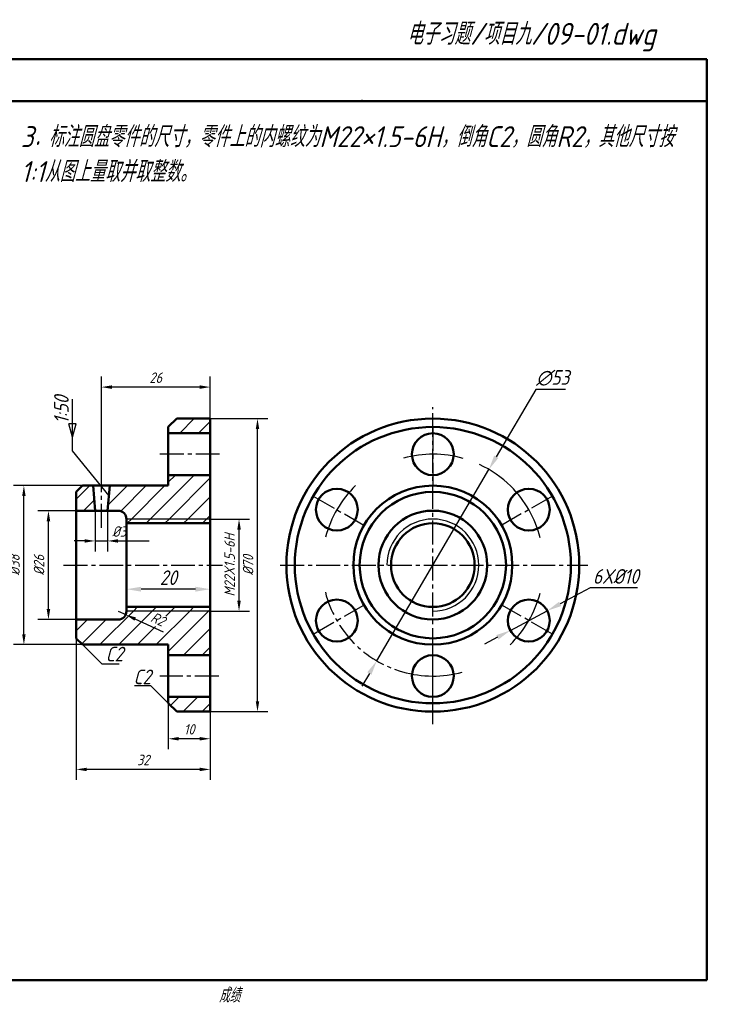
# Model space of a CAD drawing. Header units: millimetres. Extents: x 79 to 590, y 66 to 302.
# Tile 2 of 2: x 245 to 414, y 66 to 301. Entities that reach past the tile are written whole.
import ezdxf

# ---------------------------------------------------------------- set-up
doc = ezdxf.new("R2010")
doc.units = ezdxf.units.MM
doc.header["$LTSCALE"] = 0.6
doc.linetypes.add('CENTER2', pattern=[28.575, 19.05, -3.175, 3.175, -3.175])
doc.layers.add('剖面线层', color=7, linetype='Continuous')
doc.layers.add('细实线层', color=7, linetype='Continuous')
for name, color, linetype, lineweight in [('文字层', 227, 'Continuous', 20), ('点画线层', 3, 'CENTER2', 25), ('答案层', 1, 'Continuous', 25), ('粗实线层', 7, 'Continuous', 50)]:
    doc.layers.add(name, color=color, linetype=linetype, lineweight=lineweight)
doc.styles.add('工程字体（斜）', font='gbeitc.shx', dxfattribs={"bigfont": 'gbcbig.shx'})
doc.styles.add('工程斜体', font='gbeitc.shx', dxfattribs={"bigfont": 'gbcbig.shx'})
doc.dimstyles.new('gb35', dxfattribs={"dimtxt": 2.5, "dimasz": 2.5, "dimexe": 2.5, "dimexo": 0, "dimgap": 1, "dimtad": 1, "dimdsep": 46, "dimtxsty": '工程字体（斜）', "dimcen": 0, "dimadec": 0, "dimazin": 0, "dimtfac": 1, "dimtmove": 0, "dimatfit": 3, "dimfxl": 0, "dimarcsym": 0})
doc.dimstyles.new('直径加引线', dxfattribs={"dimtxt": 3.5, "dimasz": 3.5, "dimexe": 2.5, "dimexo": 0, "dimgap": 1, "dimtad": 1, "dimtoh": 1, "dimdsep": 46, "dimtxsty": '工程字体（斜）', "dimcen": 0, "dimadec": 0, "dimazin": 0, "dimtfac": 1, "dimtmove": 1, "dimatfit": 3, "dimfxl": 0, "dimarcsym": 0})

# ---------------------------------------------------------------- blocks, each defined once
blk = doc.blocks.new('*D42')
at = {"layer": 'Defpoints', "color": 0}
for p in [(280.13, 138.16), (290.13, 136.16), (280.13, 129.68)]:
    blk.add_point(p, dxfattribs=at)
at = {"layer": '答案层', "color": 0, "lineweight": -2}
for p, q in [((280.13, 138.16), (280.13, 127.18)), ((290.13, 136.16), (290.13, 127.18)), ((287.63, 129.68), (282.63, 129.68))]:
    blk.add_line(p, q, dxfattribs=at)
at = {"layer": '答案层', "color": 0}
for points in [[(282.63, 130.1), (282.63, 129.26), (280.13, 129.68)], [(287.63, 130.1), (287.63, 129.26), (290.13, 129.68)]]:
    blk.add_solid(points, dxfattribs=at)
at = {"layer": '答案层', "color": 0, "insert": (285.13, 131.93), "char_height": 2.5, "attachment_point": 5, "style": '工程字体（斜）'}
blk.add_mtext('10', dxfattribs=at)
blk = doc.blocks.new('*D43')
at = {"layer": 'Defpoints', "color": 0}
for p in [(258.13, 153.66), (290.13, 127.18), (258.13, 122.36)]:
    blk.add_point(p, dxfattribs=at)
at = {"layer": '答案层', "color": 0, "lineweight": -2}
for p, q in [((258.13, 153.66), (258.13, 119.86)), ((290.13, 127.18), (290.13, 119.86)), ((287.63, 122.36), (260.63, 122.36))]:
    blk.add_line(p, q, dxfattribs=at)
at = {"layer": '答案层', "color": 0}
for points in [[(260.63, 122.77), (260.63, 121.94), (258.13, 122.36)], [(287.63, 122.77), (287.63, 121.94), (290.13, 122.36)]]:
    blk.add_solid(points, dxfattribs=at)
at = {"layer": '答案层', "color": 0, "insert": (274.13, 124.61), "char_height": 2.5, "attachment_point": 5, "style": '工程字体（斜）'}
blk.add_mtext('32', dxfattribs=at)
blk = doc.blocks.new('*D44')
at = {"layer": 'Defpoints', "color": 0}
for p in [(264.13, 213.69), (290.13, 206.16), (264.13, 192.72)]:
    blk.add_point(p, dxfattribs=at)
at = {"layer": '答案层', "color": 0, "lineweight": -2}
for p, q in [((264.13, 192.72), (264.13, 216.19)), ((290.13, 206.16), (290.13, 216.19)), ((287.63, 213.69), (266.63, 213.69))]:
    blk.add_line(p, q, dxfattribs=at)
at = {"layer": '答案层', "color": 0}
for points in [[(266.63, 214.11), (266.63, 213.27), (264.13, 213.69)], [(287.63, 214.11), (287.63, 213.27), (290.13, 213.69)]]:
    blk.add_solid(points, dxfattribs=at)
at = {"layer": '答案层', "color": 0, "insert": (277.13, 215.94), "char_height": 2.5, "attachment_point": 5, "style": '工程字体（斜）'}
blk.add_mtext('26', dxfattribs=at)
blk = doc.blocks.new('*D47')
at = {"layer": 'Defpoints', "color": 0}
for p in [(251.47, 184.16), (258.13, 184.16), (258.13, 158.16)]:
    blk.add_point(p, dxfattribs=at)
at = {"layer": '答案层', "color": 0, "lineweight": -2}
for p, q in [((258.13, 184.16), (248.97, 184.16)), ((251.47, 160.66), (251.47, 181.66)), ((258.13, 158.16), (248.97, 158.16))]:
    blk.add_line(p, q, dxfattribs=at)
at = {"layer": '答案层', "color": 0}
for points in [[(251.05, 181.66), (251.89, 181.66), (251.47, 184.16)], [(251.05, 160.66), (251.89, 160.66), (251.47, 158.16)]]:
    blk.add_solid(points, dxfattribs=at)
at = {"layer": '答案层', "color": 0, "insert": (249.22, 171.16), "char_height": 2.5, "attachment_point": 5, "rotation": 90, "style": '工程字体（斜）'}
blk.add_mtext('%%c26', dxfattribs=at)
blk = doc.blocks.new('*D48')
at = {"layer": 'Defpoints', "color": 0}
for p in [(245.6, 190.16), (259.63, 190.16), (259.63, 152.16)]:
    blk.add_point(p, dxfattribs=at)
at = {"layer": '答案层', "color": 0, "lineweight": -2}
for p, q in [((259.63, 190.16), (243.1, 190.16)), ((245.6, 154.66), (245.6, 187.66)), ((259.63, 152.16), (243.1, 152.16))]:
    blk.add_line(p, q, dxfattribs=at)
at = {"layer": '答案层', "color": 0}
for points in [[(245.18, 187.66), (246.02, 187.66), (245.6, 190.16)], [(245.18, 154.66), (246.02, 154.66), (245.6, 152.16)]]:
    blk.add_solid(points, dxfattribs=at)
at = {"layer": '答案层', "color": 0, "insert": (243.35, 171.16), "char_height": 2.5, "attachment_point": 5, "rotation": 90, "style": '工程字体（斜）'}
blk.add_mtext('%%c38', dxfattribs=at)
blk = doc.blocks.new('*D49')
at = {"layer": 'Defpoints', "color": 0}
for p in [(290.13, 182.16), (297.04, 182.16), (290.13, 160.16)]:
    blk.add_point(p, dxfattribs=at)
at = {"layer": '答案层', "color": 0, "lineweight": -2}
for p, q in [((290.13, 182.16), (299.54, 182.16)), ((297.04, 162.66), (297.04, 179.66)), ((290.13, 160.16), (299.54, 160.16))]:
    blk.add_line(p, q, dxfattribs=at)
at = {"layer": '答案层', "color": 0}
for points in [[(296.62, 179.66), (297.46, 179.66), (297.04, 182.16)], [(296.62, 162.66), (297.46, 162.66), (297.04, 160.16)]]:
    blk.add_solid(points, dxfattribs=at)
at = {"layer": '答案层', "color": 0, "insert": (294.79, 171.16), "char_height": 2.5, "attachment_point": 5, "rotation": 90, "style": '工程字体（斜）'}
blk.add_mtext('M22X1.5-6H', dxfattribs=at)
blk = doc.blocks.new('*D50')
at = {"layer": 'Defpoints', "color": 0}
for p in [(268.13, 160.16), (269.94, 159.33)]:
    blk.add_point(p, dxfattribs=at)
at = {"layer": '答案层', "color": 0, "lineweight": -2}
for p, q in [((268.13, 160.16), (269.94, 159.33)), ((278.95, 155.18), (272.22, 158.28))]:
    blk.add_line(p, q, dxfattribs=at)
at = {"layer": '答案层', "color": 0}
blk.add_solid([(272.39, 158.66), (272.04, 157.9), (269.94, 159.33)], dxfattribs=at)
at = {"layer": '答案层', "color": 0, "insert": (277.66, 158.25), "char_height": 2.5, "attachment_point": 5, "rotation": 335.2802, "style": '工程字体（斜）'}
blk.add_mtext('R2', dxfattribs=at)
blk = doc.blocks.new('*D51')
at = {"layer": 'Defpoints', "color": 0}
for p in [(290.13, 206.16), (301.45, 206.16), (290.13, 136.16)]:
    blk.add_point(p, dxfattribs=at)
at = {"layer": '答案层', "color": 0, "lineweight": -2}
for p, q in [((290.13, 206.16), (303.95, 206.16)), ((301.45, 138.66), (301.45, 203.66)), ((290.13, 136.16), (303.95, 136.16))]:
    blk.add_line(p, q, dxfattribs=at)
at = {"layer": '答案层', "color": 0}
for points in [[(301.04, 203.66), (301.87, 203.66), (301.45, 206.16)], [(301.04, 138.66), (301.87, 138.66), (301.45, 136.16)]]:
    blk.add_solid(points, dxfattribs=at)
at = {"layer": '答案层', "color": 0, "insert": (299.2, 171.16), "char_height": 2.5, "attachment_point": 5, "rotation": 90, "style": '工程字体（斜）'}
blk.add_mtext('%%c70', dxfattribs=at)
blk = doc.blocks.new('*D52')
at = {"layer": 'Defpoints', "color": 0}
for p in [(356.78, 194.02), (329.97, 148.3)]:
    blk.add_point(p, dxfattribs=at)
at = {"layer": '答案层', "color": 0, "lineweight": -2}
for p, q in [((367.98, 213.13), (358.55, 197.04)), ((375.1, 213.13), (367.98, 213.13)), ((329.97, 148.3), (356.78, 194.02)), ((328.2, 145.28), (326.43, 142.26))]:
    blk.add_line(p, q, dxfattribs=at)
blk.add_arc((343.37, 171.16), 26.5, 45.3204, 65.0228, dxfattribs=at)
at = {"layer": '答案层', "color": 0}
for points in [[(358.04, 197.34), (359.05, 196.75), (356.78, 194.02)], [(327.7, 145.58), (328.7, 144.99), (329.97, 148.3)]]:
    blk.add_solid(points, dxfattribs=at)
at = {"layer": '答案层', "color": 0, "insert": (372.04, 215.88), "char_height": 3.5, "attachment_point": 5, "style": '工程字体（斜）'}
blk.add_mtext('∅53', dxfattribs=at)
blk = doc.blocks.new('*D53')
at = {"layer": 'Defpoints', "color": 0}
for p in [(370.74, 160.26), (361.91, 155.57)]:
    blk.add_point(p, dxfattribs=at)
at = {"layer": '答案层', "color": 0, "lineweight": -2}
for p, q in [((381, 165.71), (373.83, 161.9)), ((392.28, 165.71), (381, 165.71)), ((361.91, 155.57), (370.74, 160.26)), ((358.82, 153.92), (355.73, 152.28))]:
    blk.add_line(p, q, dxfattribs=at)
at = {"layer": '答案层', "color": 0}
for points in [[(373.56, 162.42), (374.1, 161.39), (370.74, 160.26)], [(358.54, 154.44), (359.09, 153.41), (361.91, 155.57)]]:
    blk.add_solid(points, dxfattribs=at)
at = {"layer": '答案层', "color": 0, "insert": (387.14, 168.46), "char_height": 3.5, "attachment_point": 5, "style": '工程字体（斜）'}
blk.add_mtext('6X%%c10', dxfattribs=at)
blk = doc.blocks.new('*D54')
at = {"layer": 'Defpoints', "color": 0}
for p in [(270.13, 165.41), (270.13, 161.16), (290.13, 161.16)]:
    blk.add_point(p, dxfattribs=at)
at = {"layer": '答案层', "color": 0, "lineweight": -2}
for p, q in [((270.13, 161.16), (270.13, 167.91)), ((290.13, 161.16), (290.13, 167.91)), ((286.63, 165.41), (273.63, 165.41))]:
    blk.add_line(p, q, dxfattribs=at)
at = {"layer": '答案层', "color": 0}
for points in [[(273.63, 165.99), (273.63, 164.83), (270.13, 165.41)], [(286.63, 165.99), (286.63, 164.83), (290.13, 165.41)]]:
    blk.add_solid(points, dxfattribs=at)
at = {"layer": '答案层', "color": 0, "insert": (280.13, 168.16), "char_height": 3.5, "attachment_point": 5, "style": '工程字体（斜）'}
blk.add_mtext('20', dxfattribs=at)

msp = doc.modelspace()

# ---------------------------------------------------------------- linework, layer by layer
at = {"layer": '剖面线层', "color": 7, "ltscale": 0.5}
for p, q in [((282.848, 202.662), (286.348, 206.162)), ((287.338, 202.662), (290.128, 205.451)), ((275.819, 182.162), (286.319, 192.662)), ((280.128, 190.961), (281.829, 192.662)), ((280.309, 182.162), (290.128, 191.981)), ((258.128, 186.922), (261.368, 190.162)), ((265.744, 185.558), (270.348, 190.162)), ((268.742, 184.065), (274.838, 190.162)), ((271.329, 182.162), (279.329, 190.162)), ((259.858, 184.162), (262.415, 186.719)), ((284.799, 182.162), (290.128, 187.491)), ((270.329, 181.162), (271.329, 182.162)), ((274.819, 181.162), (275.819, 182.162)), ((279.309, 181.162), (280.309, 182.162)), ((283.799, 181.162), (284.799, 182.162)), ((288.289, 181.162), (289.289, 182.162)), ((289.289, 182.162), (290.128, 183.001)), ((263.779, 152.162), (271.779, 160.162)), ((268.269, 152.162), (276.269, 160.162)), ((271.779, 160.162), (272.779, 161.162)), ((276.269, 160.162), (277.269, 161.162)), ((277.25, 152.162), (285.25, 160.162)), ((279.565, 158.968), (280.759, 160.162)), ((280.128, 150.55), (289.74, 160.162)), ((280.759, 160.162), (281.759, 161.162)), ((285.25, 160.162), (286.25, 161.162)), ((289.74, 160.162), (290.128, 160.55)), ((258.128, 155.491), (260.799, 158.162)), ((259.458, 152.331), (265.289, 158.162)), ((272.759, 152.162), (277.103, 156.505)), ((283.73, 149.662), (290.128, 156.06)), ((288.22, 149.662), (290.128, 151.57)), ((280.669, 137.621), (282.71, 139.662)), ((283.7, 136.162), (287.2, 139.662)), ((288.19, 136.162), (290.128, 138.099))]:
    msp.add_line(p, q, dxfattribs=at)
at = {"layer": '点画线层', "color": 7, "ltscale": 0.5}
for p, q in [((343.373, 133.207), (343.373, 208.912)), ((343.373, 204.162), (343.373, 190.255)), ((292.407, 197.662), (277.693, 197.662)), ((264.128, 180.058), (264.128, 192.723)), ((314.795, 187.662), (326.838, 180.709)), ((371.952, 187.662), (359.909, 180.709)), ((255.072, 171.162), (293.066, 171.162)), ((306.901, 171.162), (380.472, 171.162)), ((314.795, 154.662), (326.838, 161.616)), ((371.952, 154.662), (359.909, 161.616)), ((343.373, 138.162), (343.373, 152.069)), ((292.187, 144.662), (278.132, 144.662))]:
    msp.add_line(p, q, dxfattribs=at)
at = {"layer": '点画线层', "color": 7, "linetype": 'Continuous', "ltscale": 0.5}
for start, end in [(74.16917, 105.32039), (134.16917, 165.32039), (14.16917, 45.32039), (314.16917, 345.32039), (254.16917, 285.32039)]:
    msp.add_arc((343.373, 171.162), 26.5, start, end, dxfattribs=at)
at = {"layer": '点画线层', "color": 7, "ltscale": 0.5}
msp.add_arc((343.373, 171.162), 26.5, 194.16917, 254.16917, dxfattribs=at)
at = {"layer": '答案层'}
for p, q in [((257.192, 198.455), (257.192, 210.789)), ((257.192, 201.707), (256.322, 204.955)), ((258.062, 204.955), (256.322, 204.955)), ((257.192, 201.707), (258.062, 204.955)), ((265.992, 187.682), (257.192, 198.455)), ((262.628, 184.162), (262.628, 174.439)), ((265.628, 184.162), (265.628, 174.439)), ((260.128, 176.939), (257.628, 176.939)), ((262.628, 176.939), (265.628, 176.939)), ((268.128, 176.939), (275.544, 176.939)), ((259.628, 152.162), (264.221, 147.568)), ((264.221, 147.568), (268.412, 147.568)), ((275.978, 142.332), (272.048, 142.332)), ((280.128, 138.162), (275.978, 142.332))]:
    msp.add_line(p, q, dxfattribs=at)
for points in [[(260.128, 177.356), (260.128, 176.523), (262.628, 176.939)], [(268.128, 177.356), (268.128, 176.523), (265.628, 176.939)]]:
    msp.add_solid(points, dxfattribs=at)
at = {"layer": '粗实线层', "color": 7, "ltscale": 0.5}
for p, q in [((408.909, 292.03), (78.909, 292.03)), ((408.909, 282.03), (408.909, 292.03)), ((408.909, 282.03), (238.878, 282.03)), ((408.909, 72.03), (408.909, 282.03)), ((280.128, 204.162), (282.128, 206.162)), ((290.128, 206.162), (282.128, 206.162)), ((290.128, 206.162), (282.128, 206.162)), ((290.128, 171.162), (290.128, 206.162)), ((280.128, 204.162), (280.128, 190.162)), ((290.128, 202.662), (280.128, 202.662)), ((290.128, 192.662), (280.128, 192.662)), ((258.128, 188.662), (259.628, 190.162)), ((258.128, 171.162), (258.128, 188.662)), ((280.128, 190.162), (259.628, 190.162)), ((262.628, 184.162), (262.128, 190.162)), ((265.628, 184.162), (266.128, 190.162)), ((268.128, 184.162), (258.128, 184.162)), ((270.128, 171.162), (270.128, 182.162)), ((290.128, 181.162), (270.128, 181.162)), ((258.128, 171.162), (258.128, 153.662)), ((270.128, 171.162), (270.128, 160.162)), ((290.128, 171.162), (290.128, 136.162)), ((343.373, 171.162), (343.373, 171.162)), ((290.128, 161.162), (270.128, 161.162)), ((268.128, 158.162), (258.128, 158.162)), ((258.128, 153.662), (259.628, 152.162)), ((280.128, 152.162), (259.628, 152.162)), ((280.128, 138.162), (280.128, 152.162)), ((290.128, 149.662), (280.128, 149.662)), ((290.128, 139.662), (280.128, 139.662)), ((280.128, 138.162), (282.128, 136.162)), ((290.128, 136.162), (282.128, 136.162)), ((290.128, 136.162), (282.128, 136.162)), ((78.909, 72.03), (408.909, 72.03))]:
    msp.add_line(p, q, dxfattribs=at)
for centre, radius in [((343.373, 171.162), 35), ((343.373, 171.162), 33), ((343.373, 197.662), 5), ((320.424, 184.412), 5), ((343.373, 171.162), 19), ((343.373, 171.162), 17.5), ((366.323, 184.412), 5), ((343.373, 171.162), 13), ((343.373, 171.162), 10), ((320.424, 157.912), 5), ((366.323, 157.912), 5), ((343.373, 144.662), 5)]:
    msp.add_circle(centre, radius, dxfattribs=at)
for centre, start, end in [((268.128, 182.162), 0, 90), ((268.128, 160.162), 270, 0)]:
    msp.add_arc(centre, 2, start, end, dxfattribs=at)
at = {"layer": '粗实线层', "color": 7}
msp.add_point((326.409, 282.03), dxfattribs=at)
at = {"layer": '细实线层', "color": 7, "ltscale": 0.5}
for p, q in [((290.128, 182.162), (270.128, 182.162)), ((290.128, 160.162), (270.128, 160.162))]:
    msp.add_line(p, q, dxfattribs=at)
msp.add_arc((343.373, 171.162), 11, 270, 180, dxfattribs=at)

# ---------------------------------------------------------------- texts
at = {"layer": '文字层', "color": 7, "style": '工程字体（斜）'}
msp.add_text('成绩', height=3.5, dxfattribs=at).set_placement((292.226, 66.659))
at = {"layer": '答案层', "style": '工程斜体'}
msp.add_text('1:50', height=3.5, rotation=90, dxfattribs=at).set_placement((256.322, 204.955))
at = {"layer": '答案层'}
for s, insert, char_height, attachment_point, style in [('%%c3', (268.389, 179.189), 2.5, 5, '工程字体（斜）'), ('C2', (271.818, 146.209), 3.5, 1, '工程斜体')]:
    msp.add_mtext(s, dxfattribs=dict(at, insert=insert, char_height=char_height, attachment_point=attachment_point, style=style))
at = {"layer": '答案层', "insert": (265.16, 151.664), "char_height": 3.5, "width": 6.02512, "attachment_point": 1, "style": '工程斜体'}
msp.add_mtext('C2', dxfattribs=at)
at = {"layer": '细实线层', "color": 7, "ltscale": 0.5, "style": '工程字体（斜）'}
msp.add_text('电子习题/项目九/09-01.dwg', height=5.25, dxfattribs=at).set_placement((337.135, 295.46))
at = {"layer": '细实线层', "color": 7, "ltscale": 0.5, "char_height": 5, "attachment_point": 1, "style": '工程斜体'}
for s, insert, width in [('1．分析两零件的结合尺寸D，下列两种尺寸标注方案中正确的是__。', (81.865, 279.178), 119.89392), ('3．标注圆盘零件的尺寸，零件上的内螺纹为M22×{\\Fgbeitc,gbcbig|c129;1.5-6H}，倒角C2，圆角R2，其他尺寸按1:1从图上量取并取整数。', (244.883, 276.018), 160.02839)]:
    msp.add_mtext(s, dxfattribs=dict(at, insert=insert, width=width))

# ---------------------------------------------------------------- dimensions: what is measured, and where the dimension line sits
at = {"layer": '答案层'}
for base, p1, p2, dimstyle, picture, middle in [((264.128, 213.689), (290.128, 206.162), (264.128, 192.723), 'gb35', '*D44', (277.128, 215.939)), ((270.128, 165.409), (290.128, 161.162), (270.128, 161.162), '直径加引线', '*D54', (280.128, 168.159)), ((258.128, 122.358), (290.128, 127.181), (258.128, 153.662), 'gb35', '*D43', (274.128, 124.608)), ((280.128, 129.681), (290.128, 136.162), (280.128, 138.162), 'gb35', '*D42', (285.128, 131.931))]:
    dim = msp.add_linear_dim(base=base, p1=p1, p2=p2, dimstyle=dimstyle, dxfattribs=at)
    dim.commit()
    dim.dimension.update_dxf_attribs({"geometry": picture, "text_midpoint": middle})
dim = msp.add_diameter_dim_2p(p1=(329.971, 148.301), p2=(356.776, 194.023), dimstyle='直径加引线', dxfattribs=at)
dim.commit()
dim.dimension.update_dxf_attribs({"geometry": '*D52', "text_midpoint": (367.978, 213.129), "dimtype": 163})
for base, p1, p2, text, picture, middle in [((301.453, 206.162), (290.128, 136.162), (290.128, 206.162), '%%c70', '*D51', (299.203, 171.162)), ((245.599, 190.162), (259.628, 152.162), (259.628, 190.162), '%%c38', '*D48', (243.349, 171.162)), ((251.47, 184.162), (258.128, 158.162), (258.128, 184.162), '%%c26', '*D47', (249.22, 171.162)), ((297.04, 182.162), (290.128, 160.162), (290.128, 182.162), 'M22X1.5-6H', '*D49', (294.79, 171.162))]:
    dim = msp.add_linear_dim(base=base, p1=p1, p2=p2, angle=90, text=text, dimstyle='gb35', dxfattribs=at)
    dim.commit()
    dim.dimension.update_dxf_attribs({"geometry": picture, "text_midpoint": middle})
dim = msp.add_diameter_dim_2p(p1=(361.908, 155.565), p2=(370.738, 160.259), text='6X%%c10', dimstyle='直径加引线', dxfattribs=at)
dim.commit()
dim.dimension.update_dxf_attribs({"geometry": '*D53', "text_midpoint": (380.996, 165.711), "dimtype": 163})
dim = msp.add_radius_dim(center=(268.128, 160.162), mpoint=(269.944, 159.326), dimstyle='gb35', dxfattribs=at)
dim.commit()
dim.dimension.update_dxf_attribs({"geometry": '*D50', "text_midpoint": (277.66, 158.251)})

doc.saveas('drawing.dxf')
